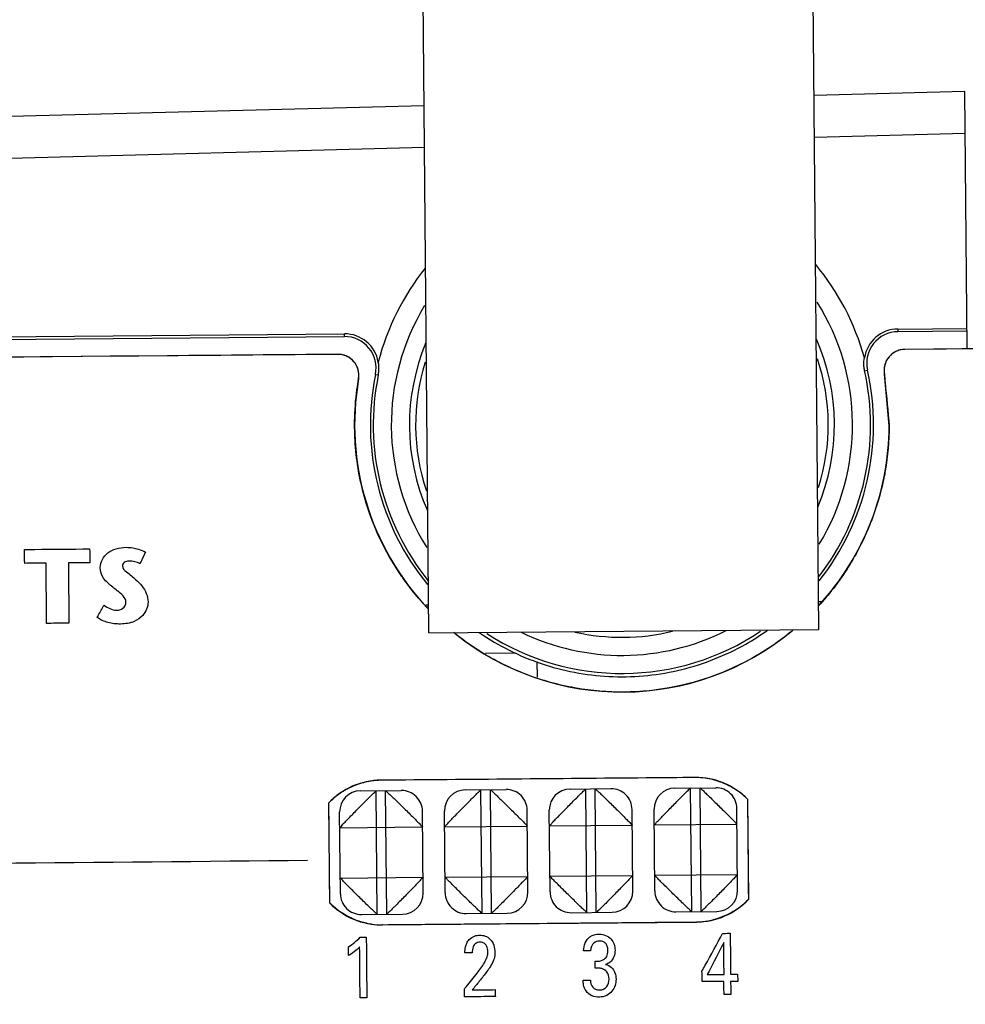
# Model space of a CAD drawing. Header units: inches. Extents: x 0 to 34, y 0 to 22.
# Tile 27 of 69: x 6.017 to 6.919, y 7.548 to 8.487. Entities that reach past the tile are written whole.
import ezdxf

# ---------------------------------------------------------------- set-up
doc = ezdxf.new("R2010")
doc.units = ezdxf.units.IN
doc.header["$LTSCALE"] = 1.87
doc.header["$MEASUREMENT"] = 0
doc.layers.get('0').update_dxf_attribs({"linetype": 'CONTINUOUS'})
doc.layers.add('DATUMCURVES', color=7, linetype='CONTINUOUS')
doc.layers.add('DIMENSIONS', color=7, linetype='CONTINUOUS')
doc.styles.get("Standard").update_dxf_attribs({"font": 'txt', "width": 0.8})
doc.dimstyles.new('DIMSTYLE_1', dxfattribs={"dimtxt": 0.125, "dimasz": 0.1875, "dimexe": 0.18, "dimexo": 0.0625, "dimgap": 0.09, "dimtad": 0, "dimtih": 1, "dimtoh": 1, "dimdec": 3, "dimzin": 4, "dimdsep": 46, "dimtxsty": 'STANDARD', "dimblk": '_FILLED', "dimblk1": '_FILLED', "dimblk2": '_FILLED', "dimcen": 0.09, "dimadec": 0, "dimazin": 0, "dimtp": 0.01, "dimtm": 0.01, "dimtfac": 1, "dimtdec": 3, "dimtofl": 0, "dimtmove": 0, "dimatfit": 3, "dimldrblk": '_FILLED', "dimfxl": 1, "dimtolj": 1, "dimtzin": 4, "dimarcsym": 0})

# ---------------------------------------------------------------- blocks, each defined once
blk = doc.blocks.new('_FILLED')
at = {"color": 0, "linetype": 'BYBLOCK'}
blk.add_solid([(0, 0), (-1, 0.1736), (-1, -0.1736)], dxfattribs=at)
blk = doc.blocks.new('*D2')
at = {"layer": 'DIMENSIONS', "color": 2, "linetype": 'CONTINUOUS'}
for p, q in [((6.62533, 11.36822), (10.55403, 11.36822)), ((10.42903, 11.36822), (10.42903, 9.18302)), ((10.42903, 4.65346), (10.42903, 8.93302)), ((7.01395, 4.65346), (10.55403, 4.65346))]:
    blk.add_line(p, q, dxfattribs=at)
at = {"layer": 'DIMENSIONS', "color": 2, "linetype": 'CONTINUOUS', "xscale": 0.1875, "yscale": 0.1875, "zscale": 0.1875}
for p, rotation in [((10.42903, 11.36822), 90), ((10.42903, 4.65346), 270)]:
    blk.add_blockref('_FILLED', p, dxfattribs=dict(at, rotation=rotation))
at = {"layer": 'DIMENSIONS', "color": 2, "linetype": 'CONTINUOUS', "width": 0.8}
for s, p in [('6.715', (9.71653, 8.99552)), ('[', (10.34153, 8.99552)), ('170.55', (10.44153, 8.99552)), (']', (11.04153, 8.99552))]:
    blk.add_text(s, height=0.125, dxfattribs=at).set_placement(p)

msp = doc.modelspace()

# ---------------------------------------------------------------- linework, layer by layer
at = {"color": 7, "linetype": 'CONTINUOUS'}
for p, q in [((6.40705, 7.90216), (6.39743, 9.00448)), ((6.77908, 7.9054), (6.76946, 9.00772)), ((6.91859, 8.41866), (6.77464, 8.41489)), ((6.92073, 8.1731), (6.91859, 8.41866)), ((6.40266, 8.40515), (5.27236, 8.37556)), ((6.91894, 8.37866), (6.77499, 8.37489)), ((6.40301, 8.36515), (5.2734, 8.33557)), ((6.85459, 8.19203), (6.92056, 8.19261)), ((5.28062, 8.1783), (6.32656, 8.18742)), ((5.28065, 8.17568), (6.32658, 8.1848)), ((6.32658, 8.1848), (6.32656, 8.18742)), ((6.85459, 8.19203), (6.85461, 8.18941)), ((6.92058, 8.18999), (6.85461, 8.18941)), ((7.89569, 8.18161), (6.86122, 8.17258)), ((6.32026, 8.16786), (5.28079, 8.15879)), ((6.35623, 8.14879), (6.35894, 8.14823)), ((6.82289, 8.15228), (6.82559, 8.15288)), ((6.84635, 8.09959), (6.84176, 8.1488)), ((6.77885, 7.93197), (6.78135, 7.93206)), ((6.40414, 7.92898), (6.40682, 7.92901)), ((6.40584, 7.92698), (6.40683, 7.92798)), ((6.40705, 7.90216), (6.77908, 7.9054)), ((6.49022, 7.88265), (6.46087, 7.8824)), ((6.51032, 7.8747), (6.51045, 7.85985)), ((6.66129, 7.76414), (6.3613, 7.76152)), ((6.34189, 7.75135), (6.38089, 7.75169)), ((6.35792, 7.63349), (6.35689, 7.75148)), ((6.36692, 7.63357), (6.36589, 7.75156)), ((6.44188, 7.75222), (6.48088, 7.75257)), ((6.45791, 7.63436), (6.45688, 7.75236)), ((6.46691, 7.63444), (6.46588, 7.75243)), ((6.54188, 7.7531), (6.58088, 7.75344)), ((6.55791, 7.63523), (6.55688, 7.75323)), ((6.56691, 7.63531), (6.56588, 7.75331)), ((6.64188, 7.75397), (6.68088, 7.75431)), ((6.65791, 7.63611), (6.65688, 7.7541)), ((6.66691, 7.63618), (6.66588, 7.75418)), ((6.7123, 7.64803), (6.71147, 7.74313)), ((6.31149, 7.73964), (6.31232, 7.64454)), ((6.50174, 7.65474), (6.50106, 7.73274)), ((6.52274, 7.65493), (6.52206, 7.73292)), ((6.60173, 7.65562), (6.60105, 7.73361)), ((6.62273, 7.6558), (6.62205, 7.7338)), ((6.70173, 7.65649), (6.70105, 7.73449)), ((6.32274, 7.65318), (6.32206, 7.73118)), ((6.40174, 7.65387), (6.40106, 7.73187)), ((6.42274, 7.65405), (6.42206, 7.73205)), ((6.32219, 7.71618), (6.40119, 7.71687)), ((6.42219, 7.71705), (6.50119, 7.71774)), ((6.52219, 7.71792), (6.60118, 7.71861)), ((6.62218, 7.7188), (6.70118, 7.71949)), ((6.32261, 7.66818), (6.40161, 7.66887)), ((6.42261, 7.66905), (6.50161, 7.66974)), ((6.52261, 7.66993), (6.6016, 7.67062)), ((6.6226, 7.6708), (6.7016, 7.67149)), ((6.34292, 7.63336), (6.38192, 7.6337)), ((6.44291, 7.63423), (6.48191, 7.63457)), ((6.54291, 7.6351), (6.58191, 7.63544)), ((6.64291, 7.63597), (6.68191, 7.63631)), ((6.3625, 7.62353), (6.66249, 7.62615))]:
    msp.add_line(p, q, dxfattribs=at)
for centre, radius, start, end in [((6.59135, 8.10062), 0.23999, 141.43047, 165.54445), ((6.59135, 8.10062), 0.23999, 15.45555, 39.56947), ((6.59135, 8.10062), 0.22, 148.83551, 212.16451), ((6.59135, 8.10062), 0.22, 328.83551, 32.16451), ((6.32684, 8.15481), 0.03262, 10.1106, 90.5), ((6.32684, 8.15481), 0.03, 348.42354, 90.5), ((6.85487, 8.15941), 0.03262, 90.5, 170.8894), ((6.85487, 8.15941), 0.03, 90.5, 192.57646), ((6.59135, 8.10062), 0.20276, 157.23912, 203.76088), ((6.59135, 8.10062), 0.20276, 337.23912, 23.76088), ((6.32044, 8.14786), 0.02, 350.1093, 90.5), ((6.8614, 8.15258), 0.02, 90.5, 190.8907), ((6.59135, 8.10062), 0.19685, 162.34218, 198.65782), ((6.59135, 8.10062), 0.19685, 342.34218, 18.65782), ((6.59135, 8.10062), 0.24, 168.42354, 219.40403), ((6.59135, 8.10062), 0.23724, 168.42354, 218.82927), ((6.59135, 8.10062), 0.23724, 322.17089, 12.57646), ((6.59135, 8.10062), 0.24, 321.69015, 12.57646), ((6.59135, 8.10062), 0.255, 170.1093, 223.45826), ((6.59135, 8.10062), 0.255, 317.54174, 359.76771), ((6.59135, 8.10062), 0.255, 231.36264, 309.63736), ((6.59135, 8.10062), 0.23724, 237.10056, 303.89942), ((6.59135, 8.10062), 0.22, 244.0809, 296.91088), ((6.59135, 8.10062), 0.20276, 257.20498, 283.79502), ((6.3619, 7.69252), 0.069, 90.5, 136.93872), ((6.66189, 7.69514), 0.069, 44.06128, 90.5), ((6.34206, 7.73135), 0.02, 90.5, 180.5), ((6.38106, 7.73169), 0.02, 0.5, 90.5), ((6.44206, 7.73223), 0.02, 90.5, 180.5), ((6.48106, 7.73257), 0.02, 0.5, 90.5), ((6.54206, 7.7331), 0.02, 90.5, 180.5), ((6.58105, 7.73344), 0.02, 0.5, 90.5), ((6.64205, 7.73397), 0.02, 90.5, 180.5), ((6.68105, 7.73431), 0.02, 0.5, 90.5), ((6.34274, 7.65336), 0.02, 180.5, 270.5), ((6.38174, 7.6537), 0.02, 270.5, 0.5), ((6.44274, 7.65423), 0.02, 180.5, 270.5), ((6.48174, 7.65457), 0.02, 270.5, 0.5), ((6.54274, 7.6551), 0.02, 180.5, 270.5), ((6.58173, 7.65544), 0.02, 270.5, 0.5), ((6.64273, 7.65597), 0.02, 180.5, 270.5), ((6.66189, 7.69514), 0.069, 270.5, 316.93872), ((6.68173, 7.65631), 0.02, 270.5, 0.5), ((6.3619, 7.69252), 0.069, 224.06128, 270.5)]:
    msp.add_arc(centre, radius, start, end, dxfattribs=at)
for points, knots in [([(6.82289, 8.15228), (6.8226, 8.15359), (6.82218, 8.15628), (6.82209, 8.16042), (6.82241, 8.16319), (6.82266, 8.16458)], [0, 0, 0, 0, 0.32527, 0.657988, 1, 1, 1, 1]), ([(6.35894, 8.14823), (6.35921, 8.14955), (6.35958, 8.15224), (6.3596, 8.15638), (6.35924, 8.15915), (6.35896, 8.16053)], [0, 0, 0, 0, 0.32527, 0.657988, 1, 1, 1, 1]), ([(6.45521, 7.90236), (6.45643, 7.90153), (6.46677, 7.89458), (6.48724, 7.88302), (6.51798, 7.87085), (6.5501, 7.86301), (6.58298, 7.85963), (6.61603, 7.86078), (6.6486, 7.86644), (6.68011, 7.87651), (6.7074, 7.88957), (6.72361, 7.89988), (6.73029, 7.90463)], [0, 0, 0, 0, 0.015064, 0.127628, 0.240311, 0.352838, 0.465559, 0.57809, 0.690829, 0.803384, 0.916098, 1, 1, 1, 1]), ([(6.32219, 7.71618), (6.32219, 7.71649), (6.32334, 7.71722), (6.32469, 7.71909), (6.32754, 7.72182), (6.33087, 7.7255), (6.33503, 7.72956), (6.3393, 7.73407), (6.34373, 7.73843), (6.34774, 7.74264), (6.35134, 7.74604), (6.35401, 7.74896), (6.35588, 7.7503), (6.35658, 7.75148), (6.35689, 7.75148)], [0, 0, 0, 0, 0.01859, 0.068853, 0.148415, 0.252076, 0.371479, 0.500008, 0.628529, 0.748031, 0.85153, 0.931095, 0.981631, 1, 1, 1, 1]), ([(6.36589, 7.75156), (6.36619, 7.75156), (6.36693, 7.75041), (6.3688, 7.74907), (6.37153, 7.74622), (6.37521, 7.74289), (6.37927, 7.73873), (6.38378, 7.73446), (6.38813, 7.73003), (6.39235, 7.72602), (6.39575, 7.72242), (6.39866, 7.71975), (6.40001, 7.71787), (6.40119, 7.71717), (6.40119, 7.71687)], [0, 0, 0, 0, 0.01859, 0.068853, 0.148415, 0.252076, 0.371479, 0.500008, 0.628529, 0.748031, 0.85153, 0.931095, 0.981631, 1, 1, 1, 1]), ([(6.42219, 7.71705), (6.42219, 7.71735), (6.42336, 7.71808), (6.42467, 7.71997), (6.42753, 7.72269), (6.43087, 7.72636), (6.43502, 7.73044), (6.4393, 7.73494), (6.44373, 7.73929), (6.44772, 7.74352), (6.45134, 7.74691), (6.45402, 7.74981), (6.45586, 7.75119), (6.45658, 7.75235), (6.45688, 7.75236)], [0, 0, 0, 0, 0.018369, 0.068905, 0.14847, 0.251969, 0.371471, 0.499992, 0.628521, 0.747924, 0.851585, 0.931147, 0.98141, 1, 1, 1, 1]), ([(6.46588, 7.75243), (6.46619, 7.75244), (6.46693, 7.75128), (6.46879, 7.74994), (6.47152, 7.74709), (6.4752, 7.74376), (6.47927, 7.7396), (6.48377, 7.73533), (6.48813, 7.7309), (6.49234, 7.72689), (6.49575, 7.72329), (6.49866, 7.72062), (6.5, 7.71875), (6.50119, 7.71804), (6.50119, 7.71774)], [0, 0, 0, 0, 0.01859, 0.068853, 0.148415, 0.252076, 0.371479, 0.500008, 0.628529, 0.748031, 0.85153, 0.931095, 0.981631, 1, 1, 1, 1]), ([(6.52219, 7.71792), (6.52218, 7.71823), (6.52335, 7.71895), (6.52466, 7.72085), (6.52753, 7.72357), (6.53087, 7.72723), (6.53501, 7.73131), (6.53929, 7.73581), (6.54372, 7.74016), (6.54772, 7.74439), (6.55133, 7.74779), (6.55401, 7.75069), (6.55586, 7.75206), (6.55657, 7.75323), (6.55688, 7.75323)], [0, 0, 0, 0, 0.018369, 0.068905, 0.14847, 0.251969, 0.371471, 0.499992, 0.628521, 0.747924, 0.851585, 0.931147, 0.98141, 1, 1, 1, 1]), ([(6.56588, 7.75331), (6.56618, 7.75331), (6.56691, 7.75214), (6.5688, 7.75083), (6.57152, 7.74796), (6.57519, 7.74462), (6.57927, 7.74048), (6.58377, 7.7362), (6.58812, 7.73177), (6.59235, 7.72778), (6.59574, 7.72416), (6.59864, 7.72148), (6.60002, 7.71964), (6.60118, 7.71892), (6.60118, 7.71861)], [0, 0, 0, 0, 0.018369, 0.068905, 0.14847, 0.251969, 0.371471, 0.499992, 0.628521, 0.747924, 0.851585, 0.931147, 0.98141, 1, 1, 1, 1]), ([(6.62218, 7.7188), (6.62218, 7.7191), (6.62335, 7.71982), (6.62466, 7.72172), (6.62753, 7.72444), (6.63087, 7.7281), (6.63501, 7.73218), (6.63929, 7.73669), (6.64372, 7.74104), (6.64771, 7.74527), (6.65133, 7.74866), (6.65401, 7.75156), (6.65585, 7.75293), (6.65657, 7.7541), (6.65688, 7.7541)], [0, 0, 0, 0, 0.018369, 0.068905, 0.14847, 0.251969, 0.371471, 0.499992, 0.628521, 0.747924, 0.851585, 0.931147, 0.98141, 1, 1, 1, 1]), ([(6.66588, 7.75418), (6.66618, 7.75418), (6.66692, 7.75303), (6.66879, 7.75169), (6.67152, 7.74884), (6.67519, 7.74551), (6.67926, 7.74135), (6.68377, 7.73707), (6.68812, 7.73265), (6.69234, 7.72864), (6.69574, 7.72503), (6.69865, 7.72236), (6.7, 7.72049), (6.70118, 7.71979), (6.70118, 7.71949)], [0, 0, 0, 0, 0.01859, 0.068853, 0.148415, 0.252076, 0.371479, 0.500008, 0.628529, 0.748031, 0.85153, 0.931095, 0.981631, 1, 1, 1, 1]), ([(6.35792, 7.63349), (6.35761, 7.63348), (6.35689, 7.63465), (6.355, 7.63596), (6.35228, 7.63883), (6.34861, 7.64217), (6.34453, 7.64631), (6.34003, 7.65059), (6.33568, 7.65502), (6.33145, 7.65902), (6.32806, 7.66263), (6.32516, 7.66532), (6.32378, 7.66716), (6.32262, 7.66787), (6.32261, 7.66818)], [0, 0, 0, 0, 0.018369, 0.068905, 0.14847, 0.251969, 0.371471, 0.499992, 0.628521, 0.747924, 0.851585, 0.931147, 0.98141, 1, 1, 1, 1]), ([(6.40161, 7.66887), (6.40161, 7.66856), (6.40046, 7.66783), (6.39912, 7.66596), (6.39627, 7.66323), (6.39294, 7.65955), (6.38878, 7.65549), (6.38451, 7.65098), (6.38008, 7.64662), (6.37607, 7.64241), (6.37247, 7.63901), (6.3698, 7.63609), (6.36792, 7.63475), (6.36722, 7.63357), (6.36692, 7.63357)], [0, 0, 0, 0, 0.01859, 0.068853, 0.148415, 0.252076, 0.371479, 0.500008, 0.628529, 0.748031, 0.85153, 0.931095, 0.981631, 1, 1, 1, 1]), ([(6.45791, 7.63436), (6.45761, 7.63436), (6.45687, 7.63551), (6.455, 7.63685), (6.45227, 7.6397), (6.4486, 7.64303), (6.44453, 7.64719), (6.44002, 7.65147), (6.43567, 7.65589), (6.43145, 7.6599), (6.42805, 7.6635), (6.42514, 7.66618), (6.42379, 7.66805), (6.42261, 7.66875), (6.42261, 7.66905)], [0, 0, 0, 0, 0.01859, 0.068853, 0.148415, 0.252076, 0.371479, 0.500008, 0.628529, 0.748031, 0.85153, 0.931095, 0.981631, 1, 1, 1, 1]), ([(6.50161, 7.66974), (6.50161, 7.66944), (6.50046, 7.6687), (6.49911, 7.66683), (6.49626, 7.6641), (6.49293, 7.66043), (6.48877, 7.65636), (6.4845, 7.65185), (6.48007, 7.6475), (6.47607, 7.64328), (6.47246, 7.63988), (6.46979, 7.63697), (6.46792, 7.63562), (6.46722, 7.63444), (6.46691, 7.63444)], [0, 0, 0, 0, 0.01859, 0.068853, 0.148415, 0.252076, 0.371479, 0.500008, 0.628529, 0.748031, 0.85153, 0.931095, 0.981631, 1, 1, 1, 1]), ([(6.55791, 7.63523), (6.5576, 7.63523), (6.55687, 7.63638), (6.555, 7.63772), (6.55227, 7.64058), (6.54859, 7.6439), (6.54453, 7.64807), (6.54002, 7.65234), (6.53566, 7.65677), (6.53145, 7.66077), (6.52805, 7.66438), (6.52513, 7.66705), (6.52379, 7.66892), (6.52261, 7.66962), (6.52261, 7.66993)], [0, 0, 0, 0, 0.01859, 0.068853, 0.148415, 0.252076, 0.371479, 0.500008, 0.628529, 0.748031, 0.85153, 0.931095, 0.981631, 1, 1, 1, 1]), ([(6.6016, 7.67062), (6.60161, 7.67031), (6.60044, 7.66959), (6.59913, 7.66769), (6.59626, 7.66497), (6.59292, 7.66131), (6.58878, 7.65723), (6.5845, 7.65273), (6.58007, 7.64838), (6.57607, 7.64414), (6.57246, 7.64075), (6.56978, 7.63785), (6.56793, 7.63648), (6.56722, 7.63531), (6.56691, 7.63531)], [0, 0, 0, 0, 0.018369, 0.068905, 0.14847, 0.251969, 0.371471, 0.499992, 0.628521, 0.747924, 0.851585, 0.931147, 0.98141, 1, 1, 1, 1]), ([(6.65791, 7.63611), (6.6576, 7.6361), (6.65686, 7.63725), (6.655, 7.6386), (6.65227, 7.64145), (6.64859, 7.64478), (6.64452, 7.64894), (6.64002, 7.65321), (6.63566, 7.65764), (6.63145, 7.66165), (6.62804, 7.66525), (6.62513, 7.66792), (6.62379, 7.66979), (6.6226, 7.6705), (6.6226, 7.6708)], [0, 0, 0, 0, 0.01859, 0.068853, 0.148415, 0.252076, 0.371479, 0.500008, 0.628529, 0.748031, 0.85153, 0.931095, 0.981631, 1, 1, 1, 1]), ([(6.7016, 7.67149), (6.7016, 7.67118), (6.70045, 7.67044), (6.69911, 7.66858), (6.69626, 7.66585), (6.69293, 7.66217), (6.68877, 7.65811), (6.68449, 7.6536), (6.68007, 7.64924), (6.67606, 7.64503), (6.67245, 7.64162), (6.66978, 7.63871), (6.66791, 7.63737), (6.66721, 7.63619), (6.66691, 7.63618)], [0, 0, 0, 0, 0.01859, 0.068853, 0.148415, 0.252076, 0.371479, 0.500008, 0.628529, 0.748031, 0.85153, 0.931095, 0.981631, 1, 1, 1, 1])]:
    msp.add_open_spline(points, degree=3, knots=knots, dxfattribs=at)
at = {"layer": 'DATUMCURVES', "color": 40, "linetype": 'CONTINUOUS'}
for points, knots in [([(7.89569, 8.18163, 1.13017), (7.84181, 8.18116, 1.13017), (7.49699, 8.17815, 1.13017), (7.15216, 8.17514, 1.13017), (6.86121, 8.1726, 1.13017)], [0, 0, 0, 0, 0.15625, 1, 1, 1, 1]), ([(6.32026, 8.16788, 1.13017), (6.26612, 8.16741, 1.13017), (5.91963, 8.16438, 1.13017), (5.57314, 8.16136, 1.13017), (5.28079, 8.15881, 1.13017)], [0, 0, 0, 0, 0.15625, 1, 1, 1, 1]), ([(6.3272, 8.16667, 1.13017), (6.32611, 8.16708, 1.13017), (6.32381, 8.16771, 1.13017), (6.32147, 8.16789, 1.13017), (6.32026, 8.16788, 1.13017)], [0, 0, 0, 0, 0.485177, 1, 1, 1, 1]), ([(6.84859, 8.16789, 1.13017), (6.84808, 8.16746, 1.13017), (6.84638, 8.1659, 1.13017), (6.84498, 8.16404, 1.13017), (6.84416, 8.16262, 1.13017)], [0, 0, 0, 0, 0.287192, 1, 1, 1, 1]), ([(6.33753, 8.15815, 1.13017), (6.33728, 8.15858, 1.13017), (6.33611, 8.16038, 1.13017), (6.33465, 8.16196, 1.13017), (6.3334, 8.16303, 1.13017)], [0, 0, 0, 0, 0.230318, 1, 1, 1, 1]), ([(6.8417, 8.1559, 1.13017), (6.84149, 8.15475, 1.13017), (6.84128, 8.15237, 1.13017), (6.84153, 8.15001, 1.13017), (6.84175, 8.14883, 1.13017)], [0, 0, 0, 0, 0.487763, 1, 1, 1, 1]), ([(6.84635, 8.0996, 1.13017), (6.8463, 8.08529, 1.13017), (6.84485, 8.06898, 1.13017), (6.84184, 8.05289, 1.13017), (6.84144, 8.05091, 1.13017)], [0, 0, 0, 0, 0.877129, 1, 1, 1, 1]), ([(6.38149, 7.95577, 1.13017), (6.36325, 7.98215, 1.13017), (6.34278, 8.02821, 1.13017), (6.33675, 8.07786, 1.13017), (6.3364, 8.09541, 1.13017)], [0, 0, 0, 0, 0.646642, 1, 1, 1, 1]), ([(6.8266, 8.00225, 1.13017), (6.82083, 7.98842, 1.13017), (6.80705, 7.96205, 1.13017), (6.78885, 7.93858, 1.13017), (6.77892, 7.92783, 1.13017)], [0, 0, 0, 0, 0.505473, 1, 1, 1, 1]), ([(6.02147, 7.98167, 1.13017), (6.0247, 7.9817, 1.13017), (6.0454, 7.98188, 1.13017), (6.0661, 7.98206, 1.13017), (6.08356, 7.98221, 1.13017)], [0, 0, 0, 0, 0.15625, 1, 1, 1, 1]), ([(6.02159, 7.96844, 1.13017), (6.02158, 7.96913, 1.13017), (6.02154, 7.97354, 1.13017), (6.0215, 7.97795, 1.13017), (6.02147, 7.98167, 1.13017)], [0, 0, 0, 0, 0.15625, 1, 1, 1, 1]), ([(6.08356, 7.98221, 1.13017), (6.08357, 7.98152, 1.13017), (6.08361, 7.97711, 1.13017), (6.08364, 7.9727, 1.13017), (6.08368, 7.96898, 1.13017)], [0, 0, 0, 0, 0.15625, 1, 1, 1, 1]), ([(6.09373, 7.96452, 1.13017), (6.09368, 7.96972, 1.13017), (6.09857, 7.97801, 1.13017), (6.10897, 7.98276, 1.13017), (6.11724, 7.98401, 1.13017), (6.12441, 7.98345, 1.13017), (6.13067, 7.982, 1.13017), (6.13474, 7.98044, 1.13017), (6.13684, 7.97915, 1.13017)], [0, 0, 0, 0, 0.292928, 0.458022, 0.638321, 0.757723, 0.861282, 1, 1, 1, 1]), ([(6.13684, 7.97915, 1.13017), (6.13656, 7.97857, 1.13017), (6.13478, 7.97485, 1.13017), (6.13299, 7.97113, 1.13017), (6.13148, 7.96799, 1.13017)], [0, 0, 0, 0, 0.15625, 1, 1, 1, 1]), ([(6.04198, 7.96862, 1.13017), (6.04092, 7.96861, 1.13017), (6.03412, 7.96855, 1.13017), (6.02732, 7.96849, 1.13017), (6.02159, 7.96844, 1.13017)], [0, 0, 0, 0, 0.15625, 1, 1, 1, 1]), ([(6.04248, 7.91115, 1.13017), (6.04246, 7.91414, 1.13017), (6.04229, 7.9333, 1.13017), (6.04212, 7.95245, 1.13017), (6.04198, 7.96862, 1.13017)], [0, 0, 0, 0, 0.15625, 1, 1, 1, 1]), ([(6.08368, 7.96898, 1.13017), (6.08261, 7.96897, 1.13017), (6.07581, 7.96891, 1.13017), (6.06901, 7.96885, 1.13017), (6.06328, 7.9688, 1.13017)], [0, 0, 0, 0, 0.15625, 1, 1, 1, 1]), ([(6.06328, 7.9688, 1.13017), (6.0633, 7.96581, 1.13017), (6.06347, 7.94665, 1.13017), (6.06364, 7.9275, 1.13017), (6.06378, 7.91134, 1.13017)], [0, 0, 0, 0, 0.15625, 1, 1, 1, 1]), ([(6.13148, 7.96799, 1.13017), (6.13, 7.96887, 1.13017), (6.12654, 7.97016, 1.13017), (6.12143, 7.97074, 1.13017), (6.11639, 7.97011, 1.13017), (6.11368, 7.9648, 1.13017), (6.12031, 7.95875, 1.13017), (6.12486, 7.95535, 1.13017), (6.12777, 7.9527, 1.13017)], [0, 0, 0, 0, 0.136428, 0.285201, 0.413573, 0.504034, 0.688517, 1, 1, 1, 1]), ([(6.10561, 7.94574, 1.13017), (6.10254, 7.9484, 1.13017), (6.09624, 7.95308, 1.13017), (6.09376, 7.96095, 1.13017), (6.09373, 7.96452, 1.13017)], [0, 0, 0, 0, 0.531595, 1, 1, 1, 1]), ([(6.12777, 7.9527, 1.13017), (6.12976, 7.95087, 1.13017), (6.13569, 7.9453, 1.13017), (6.13924, 7.93705, 1.13017), (6.13929, 7.93159, 1.13017)], [0, 0, 0, 0, 0.33099, 1, 1, 1, 1]), ([(6.40684, 7.92465, 1.13017), (6.3981, 7.93382, 1.13017), (6.38972, 7.94402, 1.13017), (6.38217, 7.95479, 1.13017), (6.38189, 7.9552, 1.13017)], [0, 0, 0, 0, 0.962184, 1, 1, 1, 1]), ([(6.11816, 7.93121, 1.13017), (6.11812, 7.9358, 1.13017), (6.11188, 7.9407, 1.13017), (6.10701, 7.94453, 1.13017), (6.10561, 7.94574, 1.13017)], [0, 0, 0, 0, 0.712334, 1, 1, 1, 1]), ([(6.13929, 7.93159, 1.13017), (6.13933, 7.92699, 1.13017), (6.13581, 7.91896, 1.13017), (6.12545, 7.91176, 1.13017), (6.11545, 7.9103, 1.13017), (6.10696, 7.91074, 1.13017), (6.09924, 7.91212, 1.13017), (6.09376, 7.9145, 1.13017), (6.09081, 7.91682, 1.13017)], [0, 0, 0, 0, 0.228013, 0.391337, 0.611113, 0.713547, 0.813484, 1, 1, 1, 1]), ([(6.09719, 7.9286, 1.13017), (6.10068, 7.92597, 1.13017), (6.1069, 7.92273, 1.13017), (6.11587, 7.92472, 1.13017), (6.11818, 7.9291, 1.13017), (6.11816, 7.93121, 1.13017)], [0, 0, 0, 0, 0.51033, 0.7534, 1, 1, 1, 1]), ([(6.09081, 7.91682, 1.13017), (6.09114, 7.91743, 1.13017), (6.09326, 7.92136, 1.13017), (6.09539, 7.92528, 1.13017), (6.09719, 7.9286, 1.13017)], [0, 0, 0, 0, 0.15625, 1, 1, 1, 1]), ([(6.06378, 7.91134, 1.13017), (6.06267, 7.91133, 1.13017), (6.05557, 7.91127, 1.13017), (6.04847, 7.9112, 1.13017), (6.04248, 7.91115, 1.13017)], [0, 0, 0, 0, 0.15625, 1, 1, 1, 1]), ([(6.54354, 7.85016, 1.13017), (6.52793, 7.85313, 1.13017), (6.49644, 7.86221, 1.13017), (6.45913, 7.8813, 1.13017), (6.43811, 7.89657, 1.13017), (6.431, 7.90234, 1.13017)], [0, 0, 0, 0, 0.380576, 0.781372, 1, 1, 1, 1]), ([(6.75513, 7.90517, 1.13017), (6.74961, 7.90056, 1.13017), (6.74276, 7.8953, 1.13017), (6.73565, 7.8904, 1.13017), (6.73445, 7.88959, 1.13017)], [0, 0, 0, 0, 0.833234, 1, 1, 1, 1]), ([(6.68961, 7.86534, 1.13017), (6.67638, 7.85979, 1.13017), (6.64666, 7.85016, 1.13017), (6.61405, 7.84597, 1.13017), (6.59558, 7.84562, 1.13017), (6.59384, 7.84561, 1.13017)], [0, 0, 0, 0, 0.435881, 0.946804, 1, 1, 1, 1]), ([(6.59331, 7.8456, 1.13017), (6.57799, 7.84551, 1.13017), (6.5617, 7.84687, 1.13017), (6.54567, 7.84976, 1.13017), (6.54473, 7.84993, 1.13017)], [0, 0, 0, 0, 0.941361, 1, 1, 1, 1]), ([(6.66129, 7.76407, 1.13017), (6.64567, 7.76393, 1.13017), (6.54567, 7.76306, 1.13017), (6.44567, 7.76218, 1.13017), (6.36129, 7.76145, 1.13017)], [0, 0, 0, 0, 0.15625, 1, 1, 1, 1]), ([(6.7123, 7.64812, 1.13017), (6.71226, 7.65307, 1.13017), (6.71198, 7.68472, 1.13017), (6.7117, 7.71638, 1.13017), (6.71147, 7.74309, 1.13017)], [0, 0, 0, 0, 0.15625, 1, 1, 1, 1]), ([(6.31149, 7.7396, 1.13017), (6.31153, 7.73465, 1.13017), (6.31181, 7.70299, 1.13017), (6.31209, 7.67134, 1.13017), (6.31232, 7.64463, 1.13017)], [0, 0, 0, 0, 0.15625, 1, 1, 1, 1]), ([(6.3625, 7.62364, 1.13017), (6.37812, 7.62377, 1.13017), (6.47812, 7.62464, 1.13017), (6.57812, 7.62552, 1.13017), (6.66249, 7.62625, 1.13017)], [0, 0, 0, 0, 0.15625, 1, 1, 1, 1]), ([(6.34154, 7.6116, 1.13017), (6.34185, 7.6116, 1.13017), (6.34383, 7.61162, 1.13017), (6.34581, 7.61164, 1.13017), (6.34748, 7.61165, 1.13017)], [0, 0, 0, 0, 0.15625, 1, 1, 1, 1]), ([(6.34748, 7.61165, 1.13017), (6.3475, 7.60865, 1.13017), (6.34767, 7.58944, 1.13017), (6.34784, 7.57022, 1.13017), (6.34798, 7.55401, 1.13017)], [0, 0, 0, 0, 0.15625, 1, 1, 1, 1]), ([(6.44151, 7.59672, 1.13017), (6.44154, 7.59866, 1.13017), (6.44177, 7.60186, 1.13017), (6.44327, 7.60619, 1.13017), (6.44587, 7.61012, 1.13017), (6.45026, 7.61309, 1.13017), (6.45576, 7.61393, 1.13017), (6.46102, 7.61315, 1.13017), (6.46827, 7.60877, 1.13017), (6.47005, 7.60157, 1.13017), (6.47009, 7.59697, 1.13017)], [0, 0, 0, 0, 0.117974, 0.193271, 0.277245, 0.401439, 0.502327, 0.609904, 0.719971, 1, 1, 1, 1]), ([(6.55477, 7.5988, 1.13017), (6.55486, 7.60367, 1.13017), (6.55816, 7.61265, 1.13017), (6.56655, 7.61464, 1.13017), (6.56957, 7.61467, 1.13017)], [0, 0, 0, 0, 0.617182, 1, 1, 1, 1]), ([(6.56957, 7.61467, 1.13017), (6.57367, 7.6147, 1.13017), (6.58227, 7.61152, 1.13017), (6.58477, 7.60303, 1.13017), (6.58481, 7.59923, 1.13017)], [0, 0, 0, 0, 0.518558, 1, 1, 1, 1]), ([(6.66773, 7.57921, 1.13017), (6.66876, 7.5811, 1.13017), (6.67533, 7.59315, 1.13017), (6.68191, 7.6052, 1.13017), (6.68745, 7.61536, 1.13017)], [0, 0, 0, 0, 0.15625, 1, 1, 1, 1]), ([(6.68745, 7.61536, 1.13017), (6.68783, 7.61537, 1.13017), (6.69023, 7.61539, 1.13017), (6.69263, 7.61541, 1.13017), (6.69465, 7.61543, 1.13017)], [0, 0, 0, 0, 0.15625, 1, 1, 1, 1]), ([(6.69465, 7.61543, 1.13017), (6.69467, 7.61339, 1.13017), (6.69479, 7.60034, 1.13017), (6.6949, 7.58729, 1.13017), (6.695, 7.57628, 1.13017)], [0, 0, 0, 0, 0.15625, 1, 1, 1, 1]), ([(6.33047, 7.59409, 1.13017), (6.33047, 7.59453, 1.13017), (6.33045, 7.5973, 1.13017), (6.33042, 7.60008, 1.13017), (6.3304, 7.60242, 1.13017)], [0, 0, 0, 0, 0.15625, 1, 1, 1, 1]), ([(6.34157, 7.55396, 1.13017), (6.34154, 7.55649, 1.13017), (6.3414, 7.57267, 1.13017), (6.34126, 7.58886, 1.13017), (6.34114, 7.60251, 1.13017)], [0, 0, 0, 0, 0.15625, 1, 1, 1, 1]), ([(6.46346, 7.59759, 1.13017), (6.46345, 7.59955, 1.13017), (6.46295, 7.60277, 1.13017), (6.46046, 7.60578, 1.13017), (6.45811, 7.60679, 1.13017), (6.4559, 7.60702, 1.13017), (6.45362, 7.60672, 1.13017), (6.45111, 7.60547, 1.13017), (6.44878, 7.60208, 1.13017), (6.44851, 7.59876, 1.13017), (6.44852, 7.59678, 1.13017)], [0, 0, 0, 0, 0.213335, 0.336666, 0.40539, 0.486238, 0.575805, 0.650758, 0.785116, 1, 1, 1, 1]), ([(6.57093, 7.60798, 1.13017), (6.57057, 7.60801, 1.13017), (6.56832, 7.60806, 1.13017), (6.56322, 7.60646, 1.13017), (6.5617, 7.60147, 1.13017), (6.56151, 7.59885, 1.13017)], [0, 0, 0, 0, 0.074604, 0.459202, 1, 1, 1, 1]), ([(6.5658, 7.5889, 1.13017), (6.56846, 7.58863, 1.13017), (6.57297, 7.58907, 1.13017), (6.57676, 7.59277, 1.13017), (6.57791, 7.59602, 1.13017), (6.57819, 7.59935, 1.13017), (6.57776, 7.60294, 1.13017), (6.57592, 7.60609, 1.13017), (6.57337, 7.60757, 1.13017), (6.57166, 7.60792, 1.13017), (6.57093, 7.60798, 1.13017)], [0, 0, 0, 0, 0.2591, 0.402675, 0.487149, 0.588831, 0.724805, 0.831513, 0.929784, 1, 1, 1, 1]), ([(6.68853, 7.60663, 1.13017), (6.68771, 7.60504, 1.13017), (6.68248, 7.59486, 1.13017), (6.67725, 7.58468, 1.13017), (6.67283, 7.57609, 1.13017)], [0, 0, 0, 0, 0.15625, 1, 1, 1, 1]), ([(6.6888, 7.57623, 1.13017), (6.68878, 7.57781, 1.13017), (6.6887, 7.58795, 1.13017), (6.68861, 7.59808, 1.13017), (6.68853, 7.60663, 1.13017)], [0, 0, 0, 0, 0.15625, 1, 1, 1, 1]), ([(6.44852, 7.59678, 1.13017), (6.44816, 7.59678, 1.13017), (6.44582, 7.59676, 1.13017), (6.44348, 7.59674, 1.13017), (6.44151, 7.59672, 1.13017)], [0, 0, 0, 0, 0.15625, 1, 1, 1, 1]), ([(6.4531, 7.57734, 1.13017), (6.45438, 7.57892, 1.13017), (6.45688, 7.58213, 1.13017), (6.46026, 7.5873, 1.13017), (6.46293, 7.59238, 1.13017), (6.46348, 7.59605, 1.13017), (6.46346, 7.59759, 1.13017)], [0, 0, 0, 0, 0.263082, 0.528238, 0.800479, 1, 1, 1, 1]), ([(6.47009, 7.59697, 1.13017), (6.4701, 7.59608, 1.13017), (6.47007, 7.59089, 1.13017), (6.46725, 7.58614, 1.13017), (6.46501, 7.58252, 1.13017)], [0, 0, 0, 0, 0.173601, 1, 1, 1, 1]), ([(6.56151, 7.59885, 1.13017), (6.56116, 7.59885, 1.13017), (6.55891, 7.59883, 1.13017), (6.55666, 7.59881, 1.13017), (6.55477, 7.5988, 1.13017)], [0, 0, 0, 0, 0.15625, 1, 1, 1, 1]), ([(6.58481, 7.59923, 1.13017), (6.58484, 7.59515, 1.13017), (6.58264, 7.58872, 1.13017), (6.57732, 7.58604, 1.13017), (6.57572, 7.58557, 1.13017)], [0, 0, 0, 0, 0.709748, 1, 1, 1, 1]), ([(6.46501, 7.58252, 1.13017), (6.46448, 7.58169, 1.13017), (6.46169, 7.57787, 1.13017), (6.45887, 7.57407, 1.13017), (6.45656, 7.57112, 1.13017)], [0, 0, 0, 0, 0.208711, 1, 1, 1, 1]), ([(6.56586, 7.58215, 1.13017), (6.56585, 7.58251, 1.13017), (6.56583, 7.58475, 1.13017), (6.56582, 7.587, 1.13017), (6.5658, 7.5889, 1.13017)], [0, 0, 0, 0, 0.15625, 1, 1, 1, 1]), ([(6.57904, 7.57169, 1.13017), (6.57904, 7.57422, 1.13017), (6.57797, 7.5787, 1.13017), (6.57309, 7.58192, 1.13017), (6.56906, 7.58229, 1.13017), (6.56692, 7.5822, 1.13017), (6.56586, 7.58215, 1.13017)], [0, 0, 0, 0, 0.378008, 0.666632, 0.835763, 1, 1, 1, 1]), ([(6.57572, 7.58557, 1.13017), (6.5778, 7.58522, 1.13017), (6.58377, 7.58254, 1.13017), (6.58568, 7.57566, 1.13017), (6.58571, 7.57167, 1.13017)], [0, 0, 0, 0, 0.346131, 1, 1, 1, 1]), ([(6.44115, 7.56241, 1.13017), (6.44177, 7.56319, 1.13017), (6.44575, 7.56816, 1.13017), (6.44974, 7.57314, 1.13017), (6.4531, 7.57734, 1.13017)], [0, 0, 0, 0, 0.15625, 1, 1, 1, 1]), ([(6.66782, 7.5693, 1.13017), (6.66782, 7.56981, 1.13017), (6.66779, 7.57312, 1.13017), (6.66776, 7.57642, 1.13017), (6.66773, 7.57921, 1.13017)], [0, 0, 0, 0, 0.15625, 1, 1, 1, 1]), ([(6.67283, 7.57609, 1.13017), (6.67367, 7.5761, 1.13017), (6.67899, 7.57614, 1.13017), (6.68431, 7.57619, 1.13017), (6.6888, 7.57623, 1.13017)], [0, 0, 0, 0, 0.15625, 1, 1, 1, 1]), ([(6.695, 7.57628, 1.13017), (6.69535, 7.57629, 1.13017), (6.6976, 7.57631, 1.13017), (6.69985, 7.57632, 1.13017), (6.70175, 7.57634, 1.13017)], [0, 0, 0, 0, 0.15625, 1, 1, 1, 1]), ([(6.70175, 7.57634, 1.13017), (6.70175, 7.57599, 1.13017), (6.70177, 7.57374, 1.13017), (6.70179, 7.57149, 1.13017), (6.70181, 7.56959, 1.13017)], [0, 0, 0, 0, 0.15625, 1, 1, 1, 1]), ([(6.45656, 7.57112, 1.13017), (6.45614, 7.57062, 1.13017), (6.45348, 7.5674, 1.13017), (6.45081, 7.56419, 1.13017), (6.44856, 7.56147, 1.13017)], [0, 0, 0, 0, 0.15625, 1, 1, 1, 1]), ([(6.58571, 7.57167, 1.13017), (6.58575, 7.5676, 1.13017), (6.58373, 7.56107, 1.13017), (6.57685, 7.55549, 1.13017), (6.56984, 7.55409, 1.13017), (6.56252, 7.5553, 1.13017), (6.55685, 7.55976, 1.13017), (6.55454, 7.5655, 1.13017), (6.55434, 7.56908, 1.13017), (6.55428, 7.57064, 1.13017)], [0, 0, 0, 0, 0.239382, 0.364446, 0.505681, 0.647221, 0.789448, 0.908297, 1, 1, 1, 1]), ([(6.55428, 7.57064, 1.13017), (6.55465, 7.57064, 1.13017), (6.55701, 7.57066, 1.13017), (6.55937, 7.57068, 1.13017), (6.56136, 7.5707, 1.13017)], [0, 0, 0, 0, 0.15625, 1, 1, 1, 1]), ([(6.56136, 7.5707, 1.13017), (6.56135, 7.56834, 1.13017), (6.56222, 7.56453, 1.13017), (6.56624, 7.5617, 1.13017), (6.57007, 7.56114, 1.13017), (6.57405, 7.56188, 1.13017), (6.57812, 7.56531, 1.13017), (6.57904, 7.56914, 1.13017), (6.57904, 7.57169, 1.13017)], [0, 0, 0, 0, 0.240164, 0.352037, 0.48075, 0.625282, 0.750485, 1, 1, 1, 1]), ([(6.68865, 7.56948, 1.13017), (6.68757, 7.56947, 1.13017), (6.68062, 7.56941, 1.13017), (6.67368, 7.56935, 1.13017), (6.66782, 7.5693, 1.13017)], [0, 0, 0, 0, 0.15625, 1, 1, 1, 1]), ([(6.68876, 7.55699, 1.13017), (6.68876, 7.55764, 1.13017), (6.68872, 7.5618, 1.13017), (6.68868, 7.56597, 1.13017), (6.68865, 7.56948, 1.13017)], [0, 0, 0, 0, 0.15625, 1, 1, 1, 1]), ([(6.70181, 7.56959, 1.13017), (6.70146, 7.56959, 1.13017), (6.69921, 7.56957, 1.13017), (6.69695, 7.56955, 1.13017), (6.69505, 7.56954, 1.13017)], [0, 0, 0, 0, 0.15625, 1, 1, 1, 1]), ([(6.69505, 7.56954, 1.13017), (6.69506, 7.56888, 1.13017), (6.6951, 7.56472, 1.13017), (6.69513, 7.56056, 1.13017), (6.69516, 7.55704, 1.13017)], [0, 0, 0, 0, 0.15625, 1, 1, 1, 1]), ([(6.34798, 7.55401, 1.13017), (6.34765, 7.55401, 1.13017), (6.34551, 7.55399, 1.13017), (6.34337, 7.55397, 1.13017), (6.34157, 7.55396, 1.13017)], [0, 0, 0, 0, 0.15625, 1, 1, 1, 1]), ([(6.44121, 7.55483, 1.13017), (6.44121, 7.55522, 1.13017), (6.44119, 7.55775, 1.13017), (6.44116, 7.56028, 1.13017), (6.44115, 7.56241, 1.13017)], [0, 0, 0, 0, 0.15625, 1, 1, 1, 1]), ([(6.47059, 7.55508, 1.13017), (6.46906, 7.55507, 1.13017), (6.45927, 7.55499, 1.13017), (6.44947, 7.5549, 1.13017), (6.44121, 7.55483, 1.13017)], [0, 0, 0, 0, 0.15625, 1, 1, 1, 1]), ([(6.44856, 7.56147, 1.13017), (6.4497, 7.56148, 1.13017), (6.45703, 7.56154, 1.13017), (6.46435, 7.56161, 1.13017), (6.47053, 7.56166, 1.13017)], [0, 0, 0, 0, 0.15625, 1, 1, 1, 1]), ([(6.47053, 7.56166, 1.13017), (6.47054, 7.56132, 1.13017), (6.47055, 7.55913, 1.13017), (6.47057, 7.55693, 1.13017), (6.47059, 7.55508, 1.13017)], [0, 0, 0, 0, 0.15625, 1, 1, 1, 1]), ([(6.69516, 7.55704, 1.13017), (6.69483, 7.55704, 1.13017), (6.6927, 7.55702, 1.13017), (6.69056, 7.557, 1.13017), (6.68876, 7.55699, 1.13017)], [0, 0, 0, 0, 0.15625, 1, 1, 1, 1])]:
    msp.add_open_spline(points, degree=3, knots=knots, dxfattribs=at)
for points in [[(6.33049, 8.1651, 1.13017), (6.32944, 8.16572, 1.13017), (6.32833, 8.16625, 1.13017), (6.3272, 8.16667, 1.13017)], [(6.33294, 8.16341, 1.13017), (6.33216, 8.16403, 1.13017), (6.33135, 8.1646, 1.13017), (6.33049, 8.1651, 1.13017)], [(6.85072, 8.16943, 1.13017), (6.84998, 8.16896, 1.13017), (6.84926, 8.16845, 1.13017), (6.84859, 8.16789, 1.13017)], [(6.8546, 8.17135, 1.13017), (6.85325, 8.17085, 1.13017), (6.85194, 8.17021, 1.13017), (6.85072, 8.16943, 1.13017)], [(6.85674, 8.17202, 1.13017), (6.85602, 8.17183, 1.13017), (6.8553, 8.17161, 1.13017), (6.8546, 8.17135, 1.13017)], [(6.86121, 8.1726, 1.13017), (6.85972, 8.17259, 1.13017), (6.85822, 8.17239, 1.13017), (6.85674, 8.17202, 1.13017)], [(6.3334, 8.16303, 1.13017), (6.33325, 8.16316, 1.13017), (6.33309, 8.16329, 1.13017), (6.33294, 8.16341, 1.13017)], [(6.33781, 8.15767, 1.13017), (6.33772, 8.15783, 1.13017), (6.33763, 8.15799, 1.13017), (6.33753, 8.15815, 1.13017)], [(6.33916, 8.15472, 1.13017), (6.33879, 8.15574, 1.13017), (6.33834, 8.15673, 1.13017), (6.33781, 8.15767, 1.13017)], [(6.84252, 8.15904, 1.13017), (6.84216, 8.15801, 1.13017), (6.84189, 8.15696, 1.13017), (6.8417, 8.1559, 1.13017)], [(6.84384, 8.16204, 1.13017), (6.84332, 8.16107, 1.13017), (6.84288, 8.16007, 1.13017), (6.84252, 8.15904, 1.13017)], [(6.84416, 8.16262, 1.13017), (6.84405, 8.16243, 1.13017), (6.84394, 8.16223, 1.13017), (6.84384, 8.16204, 1.13017)], [(6.34, 8.15174, 1.13017), (6.33979, 8.15275, 1.13017), (6.33951, 8.15375, 1.13017), (6.33916, 8.15472, 1.13017)], [(6.34012, 8.15106, 1.13017), (6.34009, 8.15129, 1.13017), (6.34004, 8.15151, 1.13017), (6.34, 8.15174, 1.13017)], [(6.34037, 8.14895, 1.13017), (6.34032, 8.14966, 1.13017), (6.34024, 8.15036, 1.13017), (6.34012, 8.15106, 1.13017)], [(6.34013, 8.14445, 1.13017), (6.34039, 8.14592, 1.13017), (6.34046, 8.14743, 1.13017), (6.34037, 8.14895, 1.13017)], [(6.84175, 8.14883, 1.13017), (6.84199, 8.14626, 1.13017), (6.84223, 8.1437, 1.13017), (6.84247, 8.14114, 1.13017)], [(6.33859, 8.13443, 1.13017), (6.33904, 8.13778, 1.13017), (6.33955, 8.14112, 1.13017), (6.34013, 8.14445, 1.13017)], [(6.84247, 8.14114, 1.13017), (6.84376, 8.12729, 1.13017), (6.84505, 8.11345, 1.13017), (6.84635, 8.0996, 1.13017)], [(6.33638, 8.104, 1.13017), (6.33651, 8.11419, 1.13017), (6.33725, 8.12437, 1.13017), (6.33859, 8.13443, 1.13017)], [(6.3364, 8.09541, 1.13017), (6.33635, 8.09827, 1.13017), (6.33634, 8.10114, 1.13017), (6.33638, 8.104, 1.13017)], [(6.8412, 8.04971, 1.13017), (6.83797, 8.03394, 1.13017), (6.83324, 8.01844, 1.13017), (6.82711, 8.0035, 1.13017)], [(6.84144, 8.05091, 1.13017), (6.84136, 8.05051, 1.13017), (6.84128, 8.05011, 1.13017), (6.8412, 8.04971, 1.13017)], [(6.82711, 8.0035, 1.13017), (6.82694, 8.00308, 1.13017), (6.82677, 8.00267, 1.13017), (6.8266, 8.00225, 1.13017)], [(6.38189, 7.9552, 1.13017), (6.38176, 7.95539, 1.13017), (6.38162, 7.95558, 1.13017), (6.38149, 7.95577, 1.13017)], [(6.73327, 7.88879, 1.13017), (6.71991, 7.87986, 1.13017), (6.70571, 7.87219, 1.13017), (6.69093, 7.8659, 1.13017)], [(6.73445, 7.88959, 1.13017), (6.73406, 7.88932, 1.13017), (6.73366, 7.88906, 1.13017), (6.73327, 7.88879, 1.13017)], [(6.69093, 7.8659, 1.13017), (6.69049, 7.86571, 1.13017), (6.69005, 7.86552, 1.13017), (6.68961, 7.86534, 1.13017)], [(6.54473, 7.84993, 1.13017), (6.54433, 7.85001, 1.13017), (6.54394, 7.85008, 1.13017), (6.54354, 7.85016, 1.13017)], [(6.59384, 7.84561, 1.13017), (6.59366, 7.84561, 1.13017), (6.59349, 7.84561, 1.13017), (6.59331, 7.8456, 1.13017)], [(6.35191, 7.76065, 1.13017), (6.34953, 7.76028, 1.13017), (6.34715, 7.75977, 1.13017), (6.34479, 7.75914, 1.13017)], [(6.35661, 7.76123, 1.13017), (6.35505, 7.76109, 1.13017), (6.35348, 7.7609, 1.13017), (6.35191, 7.76065, 1.13017)], [(6.3607, 7.76144, 1.13017), (6.35935, 7.76141, 1.13017), (6.35798, 7.76134, 1.13017), (6.35661, 7.76123, 1.13017)], [(6.36129, 7.76145, 1.13017), (6.3611, 7.76145, 1.13017), (6.3609, 7.76144, 1.13017), (6.3607, 7.76144, 1.13017)], [(6.66189, 7.76407, 1.13017), (6.66169, 7.76407, 1.13017), (6.66149, 7.76407, 1.13017), (6.66129, 7.76407, 1.13017)], [(6.67069, 7.76343, 1.13017), (6.66775, 7.76385, 1.13017), (6.6648, 7.76406, 1.13017), (6.66189, 7.76407, 1.13017)], [(6.67783, 7.76204, 1.13017), (6.67546, 7.76263, 1.13017), (6.67308, 7.7631, 1.13017), (6.67069, 7.76343, 1.13017)], [(6.68179, 7.76094, 1.13017), (6.68047, 7.76134, 1.13017), (6.67915, 7.76171, 1.13017), (6.67783, 7.76204, 1.13017)], [(6.69493, 7.75543, 1.13017), (6.69075, 7.75768, 1.13017), (6.68632, 7.75953, 1.13017), (6.68179, 7.76094, 1.13017)], [(6.32779, 7.75222, 1.13017), (6.32669, 7.7516, 1.13017), (6.32561, 7.75096, 1.13017), (6.32454, 7.75029, 1.13017)], [(6.34088, 7.75797, 1.13017), (6.33635, 7.75648, 1.13017), (6.33195, 7.75454, 1.13017), (6.32779, 7.75222, 1.13017)], [(6.34479, 7.75914, 1.13017), (6.34348, 7.75878, 1.13017), (6.34217, 7.75839, 1.13017), (6.34088, 7.75797, 1.13017)], [(6.69825, 7.75353, 1.13017), (6.69717, 7.75419, 1.13017), (6.69606, 7.75483, 1.13017), (6.69493, 7.75543, 1.13017)], [(6.70185, 7.7512, 1.13017), (6.70068, 7.75202, 1.13017), (6.69948, 7.75279, 1.13017), (6.69825, 7.75353, 1.13017)], [(6.70689, 7.74735, 1.13017), (6.70528, 7.74871, 1.13017), (6.7036, 7.74999, 1.13017), (6.70185, 7.7512, 1.13017)], [(6.32097, 7.74788, 1.13017), (6.31751, 7.7454, 1.13017), (6.31432, 7.74262, 1.13017), (6.31149, 7.7396, 1.13017)], [(6.32454, 7.75029, 1.13017), (6.32332, 7.74952, 1.13017), (6.32213, 7.74872, 1.13017), (6.32097, 7.74788, 1.13017)], [(6.71147, 7.74309, 1.13017), (6.71003, 7.74457, 1.13017), (6.7085, 7.746, 1.13017), (6.70689, 7.74735, 1.13017)], [(5.69784, 7.67989, 1.13017), (5.89573, 7.68162, 1.13017), (6.09363, 7.68334, 1.13017), (6.29152, 7.68507, 1.13017)], [(6.70282, 7.63983, 1.13017), (6.70611, 7.6422, 1.13017), (6.70917, 7.64483, 1.13017), (6.7119, 7.64769, 1.13017)], [(6.7119, 7.64769, 1.13017), (6.71203, 7.64783, 1.13017), (6.71217, 7.64798, 1.13017), (6.7123, 7.64812, 1.13017)], [(6.31232, 7.64463, 1.13017), (6.31248, 7.64457, 1.13017), (6.31264, 7.6445, 1.13017), (6.31279, 7.64444, 1.13017)], [(6.31279, 7.64444, 1.13017), (6.31322, 7.644, 1.13017), (6.31366, 7.64356, 1.13017), (6.3141, 7.64313, 1.13017)], [(6.3141, 7.64313, 1.13017), (6.31478, 7.64248, 1.13017), (6.31547, 7.64183, 1.13017), (6.31618, 7.6412, 1.13017)], [(6.31618, 7.6412, 1.13017), (6.31814, 7.63947, 1.13017), (6.32023, 7.63784, 1.13017), (6.32242, 7.63632, 1.13017)], [(6.6995, 7.63758, 1.13017), (6.70063, 7.6383, 1.13017), (6.70174, 7.63905, 1.13017), (6.70282, 7.63983, 1.13017)], [(6.32242, 7.63632, 1.13017), (6.32315, 7.63581, 1.13017), (6.32389, 7.63532, 1.13017), (6.32464, 7.63484, 1.13017)], [(6.32464, 7.63484, 1.13017), (6.32631, 7.63377, 1.13017), (6.32804, 7.63277, 1.13017), (6.32982, 7.63183, 1.13017)], [(6.32982, 7.63183, 1.13017), (6.33371, 7.62978, 1.13017), (6.3378, 7.62807, 1.13017), (6.34199, 7.62673, 1.13017)], [(6.67869, 7.62849, 1.13017), (6.68024, 7.62889, 1.13017), (6.68178, 7.62935, 1.13017), (6.6833, 7.62986, 1.13017)], [(6.6833, 7.62986, 1.13017), (6.68755, 7.63129, 1.13017), (6.69169, 7.63311, 1.13017), (6.69561, 7.63527, 1.13017)], [(6.69561, 7.63527, 1.13017), (6.69693, 7.636, 1.13017), (6.69823, 7.63677, 1.13017), (6.6995, 7.63758, 1.13017)], [(6.34199, 7.62673, 1.13017), (6.34322, 7.62634, 1.13017), (6.34446, 7.62598, 1.13017), (6.3457, 7.62566, 1.13017)], [(6.3457, 7.62566, 1.13017), (6.34779, 7.62512, 1.13017), (6.3499, 7.62467, 1.13017), (6.352, 7.62432, 1.13017)], [(6.352, 7.62432, 1.13017), (6.35567, 7.62372, 1.13017), (6.35935, 7.62342, 1.13017), (6.36297, 7.62345, 1.13017)], [(6.36297, 7.62345, 1.13017), (6.36282, 7.62351, 1.13017), (6.36266, 7.62357, 1.13017), (6.3625, 7.62364, 1.13017)], [(6.66249, 7.62625, 1.13017), (6.66279, 7.62626, 1.13017), (6.66308, 7.62626, 1.13017), (6.66337, 7.62627, 1.13017)], [(6.66337, 7.62627, 1.13017), (6.66464, 7.6263, 1.13017), (6.66591, 7.62637, 1.13017), (6.66718, 7.62648, 1.13017)], [(6.66718, 7.62648, 1.13017), (6.66874, 7.62661, 1.13017), (6.67031, 7.6268, 1.13017), (6.67188, 7.62705, 1.13017)], [(6.67188, 7.62705, 1.13017), (6.67416, 7.62741, 1.13017), (6.67644, 7.62789, 1.13017), (6.67869, 7.62849, 1.13017)], [(6.3304, 7.60242, 1.13017), (6.33441, 7.60509, 1.13017), (6.33826, 7.60807, 1.13017), (6.34154, 7.6116, 1.13017)], [(6.34114, 7.60251, 1.13017), (6.33804, 7.59921, 1.13017), (6.33436, 7.59641, 1.13017), (6.33047, 7.59409, 1.13017)]]:
    msp.add_open_spline(points, degree=3, dxfattribs=at)

# ---------------------------------------------------------------- dimensions: what is measured, and where the dimension line sits
at = {"layer": 'DIMENSIONS', "color": 2, "linetype": 'CONTINUOUS'}
dim = msp.add_linear_dim(base=(10.42903, 4.65346), p1=(6.62533, 11.36822), p2=(7.01395, 4.65346), angle=270, dimstyle='DIMSTYLE_1', dxfattribs=at)
dim.commit()
dim.dimension.update_dxf_attribs({"geometry": '*D2', "text_midpoint": (10.42903, 9.05802), "dimtype": 160})

doc.saveas('drawing.dxf')
